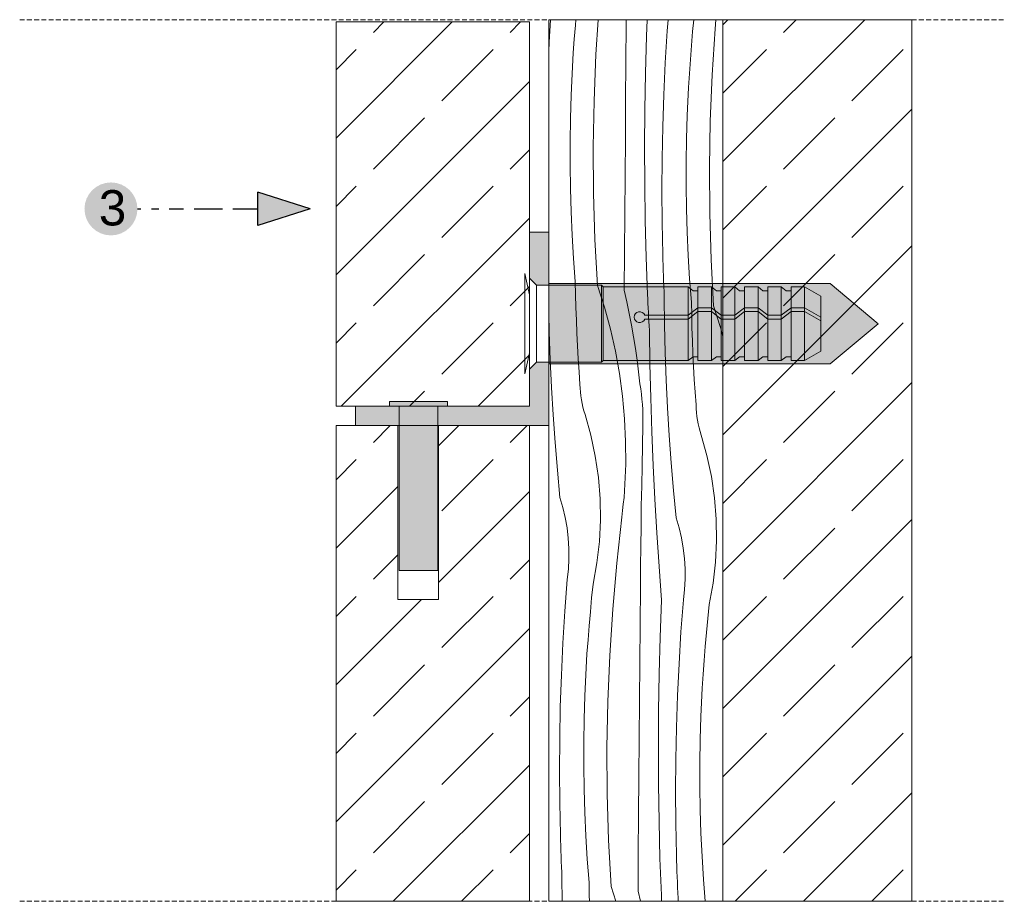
# Model space of a CAD drawing. Header units: millimetres. Extents: x -7248 to 55402, y 95 to 28230.
# Tile 3 of 10: x 34610 to 38683, y 12547 to 16195. Entities that reach past the tile are written whole.
import ezdxf

# ---------------------------------------------------------------- set-up
doc = ezdxf.new("R2010")
doc.units = ezdxf.units.MM
doc.linetypes.add('Hidden Line', pattern=[30, 20, -10])
for name, color, linetype, lineweight in [('2D - Ogolne101', 252, 'Continuous', 13), ('2D - Ogolne5', 161, 'Continuous', 25), ('2D - Ogolne61', 251, 'Continuous', 20), ('2D - Ogolne82', 9, 'Continuous', 20), ('2D Drafting - General102', 254, 'Continuous', 13), ('2D Drafting - General121', 255, 'Continuous', 0), ('2D Drafting - General2', 251, 'Continuous', 15), ('2D Drafting - General5', 161, 'Continuous', 25), ('2D Drafting - General81', 251, 'Continuous', 20), ('Opisy - Tekst121', 255, 'Continuous', 0)]:
    doc.layers.add(name, color=color, linetype=linetype, lineweight=lineweight)
doc.styles.add('GENERATED_STYLE_5', font='arial.ttf')
pattern_1 = [(45, (412961, -308702.5), (-282.8427, 282.8427), []), (45, (412819.6, -308561.07), (-282.8427, 282.8427), [300, -100])]

# ---------------------------------------------------------------- blocks, each defined once
blk = doc.blocks.new('*X8')
at = {"layer": '2D Drafting - General81', "linetype": 'Continuous'}
for p, q in [((-94040.1, 81201), (-94038.7, 81224.4)), ((-94014.2, 81204.4), (-94013, 81218.9)), ((-94013, 81218.9), (-94012.5, 81224.4)), ((-93991.7, 81188.4), (-93989.4, 81224.4)), ((-93960.7, 81180.6), (-93960.4, 81219.9)), ((-93960.4, 81219.9), (-93960.3, 81224.4)), ((-93939.5, 81207.3), (-93938.8, 81224.4)), ((-93918, 81212.8), (-93917.1, 81224.4)), ((-93891.7, 81212.2), (-93890.5, 81224.4)), ((-93868.6, 81214.9), (-93867.7, 81224.4)), ((-93940.5, 81169.2), (-93939.5, 81207.3)), ((-93920, 81179.8), (-93918, 81212.8)), ((-93893, 81197.7), (-93891.7, 81212.2)), ((-93871.6, 81167.2), (-93868.6, 81214.9)), ((-94040.5, 81191.7), (-94040.1, 81201)), ((-94015.2, 81190), (-94014.2, 81204.4)), ((-93894.1, 81183.3), (-93893, 81197.7)), ((-94016, 81175.5), (-94015.2, 81190)), ((-93993.7, 81140.6), (-93991.7, 81188.4)), ((-94016.8, 81161), (-94016, 81175.5)), ((-93961, 81141.3), (-93960.7, 81180.6)), ((-93921.6, 81146.8), (-93920, 81179.8)), ((-93895.1, 81168.8), (-93894.1, 81183.3)), ((-93941.2, 81131), (-93940.5, 81169.2)), ((-93896, 81154.3), (-93895.1, 81168.8)), ((-93873.6, 81119.4), (-93871.6, 81167.2)), ((-94017.4, 81146.5), (-94016.8, 81161)), ((-93896.7, 81139.8), (-93896, 81154.3)), ((-94018.1, 81122.3), (-94017.4, 81146.5)), ((-93922.7, 81113.8), (-93921.6, 81146.8)), ((-93994.5, 81092.8), (-93993.7, 81140.6)), ((-93961.3, 81101.9), (-93961, 81141.3)), ((-93897.3, 81125.3), (-93896.7, 81139.8)), ((-93941.4, 81092.9), (-93941.2, 81131)), ((-93898.1, 81101.2), (-93897.3, 81125.3)), ((-94018.5, 81098.2), (-94018.1, 81122.3)), ((-93923.4, 81080.8), (-93922.7, 81113.8)), ((-93874.4, 81071.6), (-93873.6, 81119.4)), ((-94018.5, 81074.1), (-94018.5, 81098.2)), ((-93961.6, 81062.6), (-93961.3, 81101.9)), ((-93898.4, 81077), (-93898.1, 81101.2)), ((-93994.2, 81045), (-93994.5, 81092.8)), ((-93941.2, 81054.7), (-93941.4, 81092.9)), ((-94018.1, 81049.9), (-94018.5, 81074.1)), ((-93923.6, 81047.7), (-93923.4, 81080.8)), ((-93898.4, 81052.9), (-93898.4, 81077)), ((-93961.9, 81023.2), (-93961.6, 81062.6)), ((-93874.1, 81023.8), (-93874.4, 81071.6)), ((-93940.7, 81016.6), (-93941.2, 81054.7)), ((-93898.1, 81028.7), (-93898.4, 81052.9)), ((-94017.4, 81025.8), (-94018.1, 81049.9)), ((-93992.8, 80997.2), (-93994.2, 81045)), ((-93923.3, 81014.7), (-93923.6, 81047.7)), ((-94016.3, 81001.6), (-94017.4, 81025.8)), ((-93962.2, 80983.9), (-93961.9, 81023.2)), ((-93897.3, 81004.6), (-93898.1, 81028.7)), ((-93872.7, 80976), (-93874.1, 81023.8)), ((-93939.7, 80978.4), (-93940.7, 81016.6)), ((-93922.7, 80981.6), (-93923.3, 81014.7)), ((-94014.9, 80977.5), (-94016.3, 81001.6)), ((-93896.3, 80980.5), (-93897.3, 81004.6)), ((-93990.2, 80949.4), (-93992.8, 80997.2)), ((-93962.4, 80944.5), (-93962.2, 80983.9)), ((-93922.5, 80976.1), (-93922.7, 80981.6)), ((-94013.1, 80953.5), (-94014.9, 80977.5)), ((-93938.3, 80940.3), (-93939.7, 80978.4)), ((-93922.3, 80970.5), (-93922.5, 80976.1)), ((-93894.8, 80956.4), (-93896.3, 80980.5)), ((-93870.2, 80928.3), (-93872.7, 80976)), ((-93922.1, 80965), (-93922.3, 80970.5)), ((-93922, 80959.4), (-93922.1, 80965)), ((-94012.8, 80940.1), (-94013.1, 80953.5)), ((-93921.7, 80953.9), (-93922, 80959.4)), ((-93921.5, 80948.3), (-93921.7, 80953.9)), ((-93893, 80932.3), (-93894.8, 80956.4)), ((-93990.2, 80949.4), (-93983, 80927.1)), ((-93962.4, 80944.5), (-93959.7, 80932.6)), ((-93921.3, 80942.8), (-93921.5, 80948.3)), ((-93921, 80937.2), (-93921.3, 80942.8)), ((-94012.4, 80926.8), (-94012.8, 80940.1)), ((-93959.7, 80932.6), (-93957.2, 80920.6)), ((-93938.1, 80935.6), (-93938.3, 80940.3)), ((-93937.9, 80930.9), (-93938.1, 80935.6)), ((-93937.7, 80926.3), (-93937.9, 80930.9)), ((-93920.7, 80908.7), (-93921, 80937.2)), ((-93892.7, 80919), (-93893, 80932.3)), ((-94040.1, 80901.3), (-94040.5, 80920.2)), ((-94012, 80913.5), (-94012.4, 80926.8)), ((-93983, 80927.1), (-93976.8, 80904.4)), ((-93957.2, 80920.6), (-93954.9, 80908.5)), ((-93937.5, 80921.6), (-93937.7, 80926.3)), ((-93937.2, 80916.9), (-93937.5, 80921.6)), ((-93870.2, 80928.3), (-93862.9, 80905.9)), ((-94011.4, 80900.2), (-94012, 80913.5)), ((-93937, 80912.2), (-93937.2, 80916.9)), ((-93936.8, 80907.6), (-93937, 80912.2)), ((-93892.4, 80905.7), (-93892.7, 80919)), ((-94039.1, 80872.7), (-94040.1, 80901.3)), ((-94010.8, 80886.9), (-94011.4, 80900.2)), ((-93976.8, 80904.4), (-93971.6, 80881.4)), ((-93954.9, 80908.5), (-93952.8, 80896.4)), ((-93936.5, 80902.9), (-93936.8, 80907.6)), ((-93936, 80868), (-93936.5, 80902.9)), ((-93920, 80880.1), (-93920.7, 80908.7)), ((-93891.9, 80892.3), (-93892.4, 80905.7)), ((-93862.9, 80905.9), (-93860.5, 80897.1)), ((-93952.8, 80896.4), (-93950.8, 80884.3)), ((-93891.4, 80879), (-93891.9, 80892.3)), ((-94010.1, 80873.6), (-94010.8, 80886.9)), ((-93971.6, 80881.4), (-93967.4, 80858.3)), ((-93950.8, 80884.3), (-93949.1, 80872.2)), ((-93919, 80851.5), (-93920, 80880.1)), ((-94037.7, 80844.1), (-94039.1, 80872.7)), ((-94009.2, 80860.3), (-94010.1, 80873.6)), ((-93949.1, 80872.2), (-93947.6, 80860)), ((-93890.7, 80865.7), (-93891.4, 80879)), ((-94008.3, 80847), (-94009.2, 80860.3)), ((-93947.6, 80860), (-93946.3, 80847.8)), ((-93935.1, 80833.1), (-93936, 80868)), ((-93890, 80852.4), (-93890.7, 80865.7)), ((-93967.4, 80858.3), (-93964.2, 80835)), ((-93917.6, 80823), (-93919, 80851.5)), ((-93889.2, 80839.1), (-93890, 80852.4)), ((-94036, 80815.6), (-94037.7, 80844.1)), ((-94008.1, 80843.1), (-94008.3, 80847)), ((-94007.8, 80839.1), (-94008.1, 80843.1)), ((-94007.4, 80835.2), (-94007.8, 80839.1)), ((-93945.4, 80842.5), (-93946.3, 80847.8)), ((-93944.7, 80837.1), (-93945.4, 80842.5)), ((-93888.2, 80825.9), (-93889.2, 80839.1)), ((-94006.8, 80831.3), (-94007.4, 80835.2)), ((-94006, 80827.4), (-94006.8, 80831.3)), ((-93964.2, 80835), (-93962.1, 80811.6)), ((-93944.2, 80831.8), (-93944.7, 80837.1)), ((-93943.7, 80826.4), (-93944.2, 80831.8)), ((-93933.9, 80798.2), (-93935.1, 80833.1)), ((-94005.2, 80823.6), (-94006, 80827.4)), ((-94004.2, 80819.8), (-94005.2, 80823.6)), ((-94003, 80816), (-94004.2, 80819.8)), ((-93943.4, 80821.1), (-93943.7, 80826.4)), ((-93943.2, 80815.7), (-93943.4, 80821.1)), ((-93915.9, 80794.4), (-93917.6, 80823)), ((-93888.1, 80821.9), (-93888.2, 80825.9)), ((-93887.7, 80818), (-93888.1, 80821.9)), ((-94034, 80787.1), (-94036, 80815.6)), ((-93997, 80794.6), (-94003, 80816)), ((-93962.1, 80811.6), (-93961, 80788.1)), ((-93943.1, 80810.3), (-93943.2, 80815.7)), ((-93943.2, 80804.9), (-93943.1, 80810.3)), ((-93887.3, 80814), (-93887.7, 80818)), ((-93886.7, 80810.1), (-93887.3, 80814)), ((-93886, 80806.3), (-93886.7, 80810.1)), ((-93943.6, 80784), (-93943.2, 80804.9)), ((-93932.5, 80763.3), (-93933.9, 80798.2)), ((-93885.1, 80802.4), (-93886, 80806.3)), ((-93884.1, 80798.6), (-93885.1, 80802.4)), ((-93883, 80794.8), (-93884.1, 80798.6)), ((-93992.4, 80772.9), (-93997, 80794.6)), ((-93961, 80788.1), (-93960.9, 80764.6)), ((-93913.9, 80765.9), (-93915.9, 80794.4)), ((-93876.9, 80773.5), (-93883, 80794.8)), ((-94031.6, 80758.6), (-94034, 80787.1)), ((-93944, 80763.1), (-93943.6, 80784)), ((-93989.2, 80751), (-93992.4, 80772.9)), ((-93872.3, 80751.8), (-93876.9, 80773.5)), ((-94028.9, 80730.2), (-94031.6, 80758.6)), ((-93961.4, 80750.8), (-93961.1, 80757.7)), ((-93961.1, 80757.7), (-93960.9, 80764.6)), ((-93944.4, 80742.2), (-93944, 80763.1)), ((-93930.8, 80728.4), (-93932.5, 80763.3)), ((-93911.5, 80737.5), (-93913.9, 80765.9)), ((-93987.4, 80728.9), (-93989.2, 80751)), ((-93961.8, 80744), (-93961.4, 80750.8)), ((-93869.1, 80729.8), (-93872.3, 80751.8)), ((-93962.7, 80730.3), (-93962.2, 80737.1)), ((-93962.2, 80737.1), (-93961.8, 80744)), ((-93944.8, 80721.4), (-93944.4, 80742.2)), ((-93908.8, 80709), (-93911.5, 80737.5)), ((-94025.9, 80719.9), (-94028.9, 80730.2)), ((-93987, 80706.7), (-93987.4, 80728.9)), ((-93963.4, 80723.4), (-93962.7, 80730.3)), ((-93928.7, 80693.6), (-93930.8, 80728.4)), ((-93867.3, 80707.7), (-93869.1, 80729.8)), ((-94023.4, 80709.4), (-94025.9, 80719.9)), ((-93964.9, 80709.8), (-93964.1, 80716.6)), ((-93964.1, 80716.6), (-93963.4, 80723.4)), ((-93945.1, 80700.5), (-93944.8, 80721.4)), ((-94021.6, 80698.9), (-94023.4, 80709.4)), ((-93988.1, 80684.6), (-93987, 80706.7)), ((-93970.2, 80662.2), (-93964.9, 80709.8)), ((-93905.8, 80698.7), (-93908.8, 80709)), ((-93867, 80685.5), (-93867.3, 80707.7)), ((-94020.3, 80688.2), (-94021.6, 80698.9)), ((-93945.3, 80679.6), (-93945.1, 80700.5)), ((-93903.3, 80688.3), (-93905.8, 80698.7)), ((-94019.7, 80677.5), (-94020.3, 80688.2)), ((-93926.4, 80658.7), (-93928.7, 80693.6)), ((-93901.5, 80677.7), (-93903.3, 80688.3)), ((-94019.6, 80666.8), (-94019.7, 80677.5)), ((-93990.7, 80662.5), (-93988.1, 80684.6)), ((-93945.6, 80658.7), (-93945.3, 80679.6)), ((-93900.2, 80667.1), (-93901.5, 80677.7)), ((-93868.1, 80663.4), (-93867, 80685.5)), ((-94020.2, 80656.1), (-94019.6, 80666.8)), ((-93899.6, 80656.4), (-93900.2, 80667.1)), ((-94021.4, 80645.4), (-94020.2, 80656.1)), ((-93994.6, 80640.7), (-93990.7, 80662.5)), ((-93974.4, 80614.6), (-93970.2, 80662.2)), ((-93945.8, 80637.8), (-93945.6, 80658.7)), ((-93923.8, 80623.9), (-93926.4, 80658.7)), ((-93899.6, 80645.6), (-93899.6, 80656.4)), ((-93870.6, 80641.4), (-93868.1, 80663.4)), ((-94023.9, 80612.5), (-94021.4, 80645.4)), ((-93900.1, 80634.9), (-93899.6, 80645.6)), ((-93996.2, 80626.3), (-93994.6, 80640.7)), ((-93946.1, 80598.4), (-93945.8, 80637.8)), ((-93901.3, 80624.3), (-93900.1, 80634.9)), ((-93874.6, 80619.5), (-93870.6, 80641.4)), ((-93997.5, 80611.8), (-93996.2, 80626.3)), ((-93977.5, 80566.9), (-93974.4, 80614.6)), ((-93925.3, 80585.8), (-93923.8, 80623.9)), ((-93903.8, 80591.3), (-93901.3, 80624.3)), ((-93876.1, 80605.1), (-93874.6, 80619.5)), ((-94025.9, 80579.5), (-94023.9, 80612.5)), ((-93998.8, 80597.4), (-93997.5, 80611.8)), ((-93877.5, 80590.7), (-93876.1, 80605.1)), ((-93999.9, 80582.9), (-93998.8, 80597.4)), ((-93946.5, 80559.1), (-93946.1, 80598.4)), ((-93926.3, 80547.7), (-93925.3, 80585.8)), ((-93905.8, 80558.3), (-93903.8, 80591.3)), ((-93878.7, 80576.2), (-93877.5, 80590.7)), ((-94027.4, 80546.5), (-94025.9, 80579.5)), ((-94001, 80568.4), (-93999.9, 80582.9)), ((-93879.9, 80561.7), (-93878.7, 80576.2)), ((-94001.8, 80554), (-94001, 80568.4)), ((-93979.5, 80519.1), (-93977.5, 80566.9)), ((-94002.6, 80539.5), (-94001.8, 80554)), ((-93946.8, 80519.7), (-93946.5, 80559.1)), ((-93907.4, 80525.3), (-93905.8, 80558.3)), ((-93880.9, 80547.3), (-93879.9, 80561.7)), ((-94028.6, 80513.5), (-94027.4, 80546.5)), ((-93927, 80509.5), (-93926.3, 80547.7)), ((-93881.8, 80532.8), (-93880.9, 80547.3)), ((-94003.2, 80525), (-94002.6, 80539.5)), ((-94003.9, 80500.8), (-94003.2, 80525)), ((-93908.5, 80492.3), (-93907.4, 80525.3)), ((-93882.5, 80518.3), (-93881.8, 80532.8)), ((-94029.2, 80480.4), (-94028.6, 80513.5)), ((-93980.3, 80471.3), (-93979.5, 80519.1)), ((-93947.1, 80480.4), (-93946.8, 80519.7)), ((-93883.1, 80503.8), (-93882.5, 80518.3)), ((-93927.2, 80471.4), (-93927, 80509.5)), ((-93883.8, 80479.7), (-93883.1, 80503.8)), ((-94004.3, 80476.7), (-94003.9, 80500.8)), ((-93909.2, 80459.2), (-93908.5, 80492.3)), ((-94029.4, 80447.4), (-94029.2, 80480.4)), ((-94004.3, 80452.5), (-94004.3, 80476.7)), ((-93947.4, 80441.1), (-93947.1, 80480.4)), ((-93884.2, 80455.5), (-93883.8, 80479.7)), ((-93980, 80423.5), (-93980.3, 80471.3)), ((-93927, 80433.2), (-93927.2, 80471.4)), ((-94003.9, 80428.4), (-94004.3, 80452.5)), ((-93909.4, 80426.2), (-93909.2, 80459.2)), ((-93884.2, 80431.4), (-93884.2, 80455.5)), ((-94029.2, 80414.3), (-94029.4, 80447.4)), ((-93947.7, 80401.7), (-93947.4, 80441.1)), ((-93926.4, 80395), (-93927, 80433.2)), ((-93883.9, 80407.2), (-93884.2, 80431.4)), ((-94003.2, 80404.3), (-94003.9, 80428.4)), ((-93978.6, 80375.7), (-93980, 80423.5)), ((-93909.1, 80393.2), (-93909.4, 80426.2)), ((-94028.5, 80381.3), (-94029.2, 80414.3)), ((-94002.1, 80380.1), (-94003.2, 80404.3)), ((-93948, 80362.4), (-93947.7, 80401.7)), ((-93883.1, 80383.1), (-93883.9, 80407.2)), ((-93925.5, 80356.9), (-93926.4, 80395)), ((-93908.5, 80360.1), (-93909.1, 80393.2)), ((-94028.4, 80375.7), (-94028.5, 80381.3)), ((-93882, 80359), (-93883.1, 80383.1)), ((-94028.2, 80370.2), (-94028.4, 80375.7)), ((-94028, 80364.6), (-94028.2, 80370.2)), ((-94000.7, 80356), (-94002.1, 80380.1)), ((-93976, 80327.9), (-93978.6, 80375.7)), ((-94027.8, 80359.1), (-94028, 80364.6)), ((-93948.2, 80323), (-93948, 80362.4)), ((-93908.3, 80354.6), (-93908.5, 80360.1)), ((-94027.6, 80353.5), (-94027.8, 80359.1)), ((-94027.4, 80348), (-94027.6, 80353.5)), ((-93998.9, 80332), (-94000.7, 80356)), ((-93924.1, 80318.8), (-93925.5, 80356.9)), ((-93908.1, 80349), (-93908.3, 80354.6)), ((-93880.6, 80334.9), (-93882, 80359)), ((-94027.1, 80342.4), (-94027.4, 80348)), ((-94026.9, 80336.9), (-94027.1, 80342.4)), ((-93907.9, 80343.5), (-93908.1, 80349)), ((-93907.7, 80337.9), (-93907.9, 80343.5)), ((-94026.6, 80312.5), (-94026.9, 80336.9)), ((-93998.6, 80318.6), (-93998.9, 80332)), ((-93907.5, 80332.4), (-93907.7, 80337.9)), ((-93907.3, 80326.8), (-93907.5, 80332.4)), ((-93878.9, 80312.5), (-93880.6, 80334.9)), ((-93976, 80327.9), (-93971, 80312.5)), ((-93948.2, 80323), (-93945.8, 80312.5)), ((-93907.1, 80321.3), (-93907.3, 80326.8)), ((-93906.8, 80315.7), (-93907.1, 80321.3)), ((-93998.4, 80312.5), (-93998.6, 80318.6)), ((-93923.9, 80314.1), (-93924.1, 80318.8)), ((-93923.8, 80312.5), (-93923.9, 80314.1)), ((-93906.8, 80312.5), (-93906.8, 80315.7))]:
    blk.add_line(p, q, dxfattribs=at)
blk = doc.blocks.new('Wype_nienie_81')
at = {"layer": '2D Drafting - General2', "linetype": 'Continuous'}
for p, q in [((-93860.5, 81224.4), (-94040.5, 81224.4)), ((-94040.5, 81224.4), (-94040.5, 80312.5)), ((-93860.5, 80312.5), (-93860.5, 81224.4)), ((-94040.5, 80312.5), (-93860.5, 80312.5))]:
    blk.add_line(p, q, dxfattribs=at)
at = {"layer": '2D Drafting - General81', "linetype": 'Continuous'}
blk.add_blockref('*X8', (0, 0), dxfattribs=at)

msp = doc.modelspace()

# ---------------------------------------------------------------- hatches: boundary and pattern name
at = {"layer": '2D - Ogolne5', "linetype": 'Continuous'}
msp.add_hatch(color=256, dxfattribs=at).paths.add_polyline_path([(34987.94, 15302.69, 1), (34987.94, 15521.76, 1)], flags=0)
at = {"layer": '2D Drafting - General102', "linetype": 'Continuous'}
for points in [[(36718.88, 15315.7), (36798.88, 15315.7), (36798.88, 15096.31), (36748.11, 15096.31), (36718.88, 15125.54)], [(36718.88, 14595.7), (36718.88, 14748.87), (36748.11, 14778.09), (36798.88, 14778.09), (36798.88, 14515.7), (35998.88, 14515.7), (35998.88, 14595.7)]]:
    msp.add_hatch(color=256, dxfattribs=at).paths.add_polyline_path(points)
at = {"layer": '2D Drafting - General121', "linetype": 'Continuous'}
for points in [[(36798.88, 15103.09), (37962.79, 15103.09), (38161.81, 14937.2), (37962.79, 14771.32), (36798.88, 14771.32), (36798.88, 15096.31)], [(36340.26, 14595.7), (36380.26, 14595.7), (36380.26, 14615.7), (36140.26, 14615.7), (36140.26, 14595.7), (36180.26, 14595.7), (36180.26, 13915.7), (36340.26, 13915.7)]]:
    msp.add_hatch(color=256, dxfattribs=at).paths.add_polyline_path(points)
at = {"layer": '2D Drafting - General5', "linetype": 'Continuous'}
msp.add_hatch(color=256, dxfattribs=at).paths.add_polyline_path([(35595.44, 15481.33), (35595.44, 15343.13), (35811.84, 15412.23)], flags=0)
at = {"layer": '2D Drafting - General81', "linetype": 'Continuous'}
h = msp.add_hatch(dxfattribs=at)
h.set_pattern_fill('SOLID___DASHED', color=256, scale=4, style=0, pattern_type=2)
h.set_pattern_definition(pattern_1)
h.paths.add_polyline_path([(36718.88, 14595.7), (36718.88, 16186.22), (35918.88, 16186.22), (35918.88, 14595.7)])
h = msp.add_hatch(dxfattribs=at)
h.set_pattern_fill('SOLID___DASHED', color=256, scale=4, style=0, pattern_type=2)
h.set_pattern_definition(pattern_1)
h.paths.add_polyline_path([(37518.88, 12547.48), (38301.06, 12547.48), (38301.06, 16195.14), (37518.88, 16195.14)])
h = msp.add_hatch(dxfattribs=at)
h.set_pattern_fill('SOLID___DASHED', color=256, scale=4, style=0, pattern_type=2)
h.set_pattern_definition(pattern_1)
h.paths.add_polyline_path([(36718.88, 12547.48), (36718.88, 14515.7), (36342.88, 14515.7), (36342.88, 13795.7), (36258.88, 13795.7), (36174.88, 13795.7), (36174.88, 14515.7), (35918.88, 14515.7), (35918.88, 12547.48)])

# ---------------------------------------------------------------- linework, layer by layer
at = {"layer": '2D - Ogolne101', "linetype": 'Continuous'}
for p, q in [((36718.88, 15057.2), (36700.18, 15144.34)), ((36700.18, 15144.34), (36700.18, 14730.06)), ((36718.88, 14817.2), (36700.18, 14730.06))]:
    msp.add_line(p, q, dxfattribs=at)
at = {"layer": '2D - Ogolne5', "linetype": 'Continuous'}
for p, q in [((35595.44, 15343.13), (35595.44, 15481.33)), ((35811.84, 15412.23), (35595.44, 15481.33)), ((35097.47, 15412.23), (35112.11, 15412.23)), ((35156.03, 15412.23), (35185.3, 15412.23)), ((35229.22, 15412.23), (35287.77, 15412.23)), ((35331.69, 15412.23), (35448.8, 15412.23)), ((35492.71, 15412.23), (35595.44, 15412.23)), ((35811.84, 15412.23), (35595.44, 15343.13))]:
    msp.add_line(p, q, dxfattribs=at)
at = {"layer": '2D - Ogolne61', "linetype": 'Continuous'}
for p, q in [((36798.88, 15103.09), (37962.79, 15103.09)), ((37962.79, 15103.09), (38161.81, 14937.2)), ((37962.79, 14771.32), (38161.81, 14937.2)), ((36798.88, 14771.32), (37962.79, 14771.32))]:
    msp.add_line(p, q, dxfattribs=at)
at = {"layer": '2D - Ogolne82', "linetype": 'Continuous'}
for p, q in [((36748.11, 15096.31), (36718.83, 15125.59)), ((37017.11, 15096.31), (36748.11, 15096.31)), ((36748.11, 15096.31), (36748.11, 14778.09)), ((37023.84, 15089.58), (37017.11, 15096.31)), ((37017.11, 15096.31), (37017.11, 14778.09)), ((37375.85, 15089.58), (37023.84, 15089.58)), ((37023.84, 14784.83), (37023.84, 15089.58)), ((37396.09, 15073.58), (37375.85, 15089.58)), ((37375.85, 15089.58), (37375.85, 14784.83)), ((37416.09, 15073.58), (37396.09, 15073.58)), ((37416.09, 15089.58), (37416.09, 15073.58)), ((37472.09, 15089.58), (37416.09, 15089.58)), ((37416.09, 15089.58), (37416.09, 14784.83)), ((37492.33, 15073.58), (37472.09, 15089.58)), ((37472.09, 15089.58), (37472.09, 14784.83)), ((37512.33, 15073.58), (37492.33, 15073.58)), ((37512.33, 15089.58), (37512.33, 15073.58)), ((37568.33, 15089.58), (37512.33, 15089.58)), ((37512.33, 15089.58), (37512.33, 14784.83)), ((37588.58, 15073.58), (37568.33, 15089.58)), ((37568.33, 15089.58), (37568.33, 14784.83)), ((37608.58, 15073.58), (37588.58, 15073.58)), ((37608.58, 15089.58), (37608.58, 15073.58)), ((37664.58, 15089.58), (37608.58, 15089.58)), ((37608.58, 15089.58), (37608.58, 14784.83)), ((37684.82, 15073.58), (37664.58, 15089.58)), ((37664.58, 15089.58), (37664.58, 14784.83)), ((37704.82, 15073.58), (37684.82, 15073.58)), ((37704.82, 15089.58), (37704.82, 15073.58)), ((37760.82, 15089.58), (37704.82, 15089.58)), ((37704.82, 15089.58), (37704.82, 14784.83)), ((37781.06, 15073.58), (37760.82, 15089.58)), ((37760.82, 15089.58), (37760.82, 14784.83)), ((37801.06, 15073.58), (37781.06, 15073.58)), ((37801.06, 15089.58), (37801.06, 14784.83)), ((37857.06, 15089.58), (37801.06, 15089.58)), ((37924.01, 15050.92), (37857.06, 15089.58)), ((37857.06, 15089.58), (37857.06, 14784.83)), ((37924.01, 15050.92), (37924.01, 14823.48)), ((37416.09, 15003.54), (37375.85, 14972.47)), ((37472.09, 15003.54), (37416.09, 15003.54)), ((37512.33, 14972.47), (37472.09, 15003.54)), ((37608.58, 15003.54), (37568.33, 14972.47)), ((37664.58, 15003.54), (37608.58, 15003.54)), ((37704.82, 14972.47), (37664.58, 15003.54)), ((37801.06, 15003.54), (37760.82, 14972.47)), ((37857.06, 15003.54), (37801.06, 15003.54)), ((37924.01, 14964.89), (37857.06, 15003.54)), ((37375.85, 14972.47), (37195.72, 14972.47)), ((37375.85, 14956.47), (37195.72, 14956.47)), ((37416.09, 14987.54), (37375.85, 14956.47)), ((37472.09, 14987.54), (37416.09, 14987.54)), ((37512.33, 14956.47), (37472.09, 14987.54)), ((37568.33, 14972.47), (37512.33, 14972.47)), ((37568.33, 14956.47), (37512.33, 14956.47)), ((37608.58, 14987.54), (37568.33, 14956.47)), ((37664.58, 14987.54), (37608.58, 14987.54)), ((37704.82, 14956.47), (37664.58, 14987.54)), ((37760.82, 14972.47), (37704.82, 14972.47)), ((37760.82, 14956.47), (37704.82, 14956.47)), ((37801.06, 14987.54), (37760.82, 14956.47)), ((37857.06, 14987.54), (37801.06, 14987.54)), ((37924.01, 14948.89), (37857.06, 14987.54)), ((37396.09, 14800.83), (37375.85, 14784.83)), ((37416.09, 14800.83), (37396.09, 14800.83)), ((37416.09, 14784.83), (37416.09, 14800.83)), ((37492.33, 14800.83), (37472.09, 14784.83)), ((37512.33, 14800.83), (37492.33, 14800.83)), ((37512.33, 14784.83), (37512.33, 14800.83)), ((37588.58, 14800.83), (37568.33, 14784.83)), ((37608.58, 14800.83), (37588.58, 14800.83)), ((37608.58, 14784.83), (37608.58, 14800.83)), ((37684.82, 14800.83), (37664.58, 14784.83)), ((37704.82, 14800.83), (37684.82, 14800.83)), ((37704.82, 14784.83), (37704.82, 14800.83)), ((37781.06, 14800.83), (37760.82, 14784.83)), ((37801.06, 14800.83), (37781.06, 14800.83)), ((37924.01, 14823.48), (37857.06, 14784.83)), ((36748.11, 14778.09), (36718.83, 14748.81)), ((37017.11, 14778.09), (36748.11, 14778.09)), ((37023.84, 14784.83), (37017.11, 14778.09)), ((37375.85, 14784.83), (37023.84, 14784.83)), ((37472.09, 14784.83), (37416.09, 14784.83)), ((37568.33, 14784.83), (37512.33, 14784.83)), ((37664.58, 14784.83), (37608.58, 14784.83)), ((37760.82, 14784.83), (37704.82, 14784.83)), ((37857.06, 14784.83), (37801.06, 14784.83))]:
    msp.add_line(p, q, dxfattribs=at)
msp.add_arc((37174.55, 14964.47), 22.63, 20.70161, 339.29839, dxfattribs=at)
at = {"layer": '2D Drafting - General2', "linetype": 'Hidden Line'}
for p, q in [((34610.38, 16195.14), (38683.36, 16195.14)), ((34610.38, 12547.48), (38683.36, 12547.48))]:
    msp.add_line(p, q, dxfattribs=at)
at = {"layer": '2D Drafting - General2', "linetype": 'Continuous', "flags": 128}
for points in [[(36718.88, 14595.7), (36718.88, 16186.22), (35918.88, 16186.22), (35918.88, 14595.7)], [(37518.88, 12547.48), (38301.06, 12547.48), (38301.06, 16195.14), (37518.88, 16195.14)], [(36718.88, 15315.7), (36798.88, 15315.7), (36798.88, 15096.31), (36748.11, 15096.31), (36718.88, 15125.54)], [(36798.88, 15103.09), (37962.79, 15103.09), (38161.81, 14937.2), (37962.79, 14771.32), (36798.88, 14771.32), (36798.88, 15096.31)], [(36718.88, 14595.7), (36718.88, 14748.87), (36748.11, 14778.09), (36798.88, 14778.09), (36798.88, 14515.7), (35998.88, 14515.7), (35998.88, 14595.7)], [(36340.26, 14595.7), (36380.26, 14595.7), (36380.26, 14615.7), (36140.26, 14615.7), (36140.26, 14595.7), (36180.26, 14595.7), (36180.26, 13915.7), (36340.26, 13915.7)], [(36718.88, 12547.48), (36718.88, 14515.7), (36342.88, 14515.7), (36342.88, 13795.7), (36258.88, 13795.7), (36174.88, 13795.7), (36174.88, 14515.7), (35918.88, 14515.7), (35918.88, 12547.48)]]:
    msp.add_lwpolyline(points, close=True, dxfattribs=at)

# ---------------------------------------------------------------- block references
at = {"layer": '2D Drafting - General81', "linetype": 'Continuous', "xscale": 4, "yscale": 4, "zscale": 4}
msp.add_blockref('Wype_nienie_81', (412961.01, -308702.49), dxfattribs=at)

# ---------------------------------------------------------------- texts
at = {"layer": 'Opisy - Tekst121', "linetype": 'Continuous', "insert": (34937.78, 15489.81), "char_height": 145.991, "attachment_point": 1, "style": 'GENERATED_STYLE_5'}
msp.add_mtext('{3}', dxfattribs=at)

doc.saveas('drawing.dxf')
